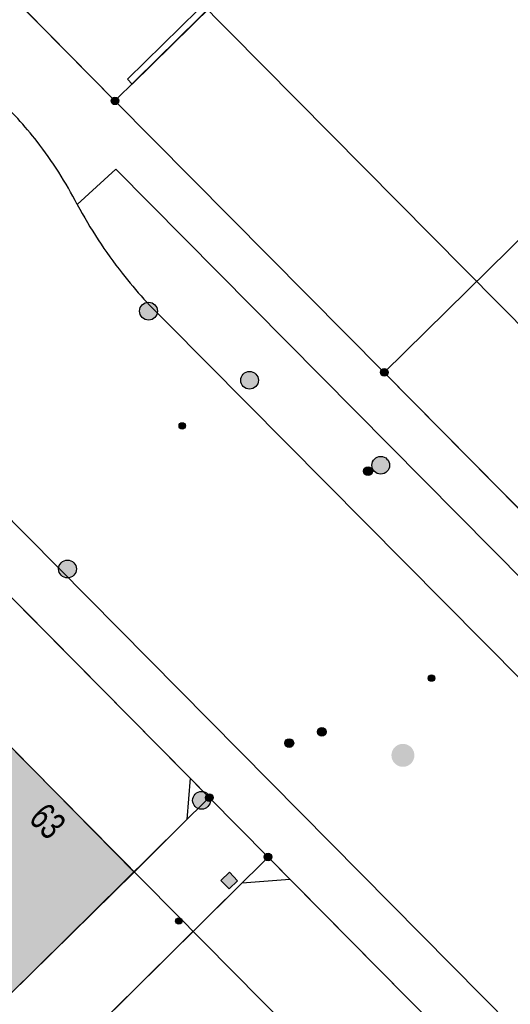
# Model space of a CAD drawing. Header units: metres. Extents: x 2695751 to 2696029, y 1260877 to 1261206.
# Tile 32 of 70: x 2695907 to 2695928, y 1261049 to 1261090. Entities that reach past the tile are written whole.
import ezdxf

# ---------------------------------------------------------------- set-up
doc = ezdxf.new("R2010")
doc.units = ezdxf.units.M
doc.header["$LTSCALE"] = 0.1
doc.linetypes.add('AUSGEZOGEN', pattern=[0])
for name, color, linetype in [('Aménagement du territoire_Ligne de distance', 7, 'AUSGEZOGEN'), ('Limites de bien-fonds', 7, 'AUSGEZOGEN'), ('Mensuration officielle_Lignes (Couverture du sol)', 7, 'AUSGEZOGEN'), ('Mensuration officielle_N° de bâtiment', 7, 'AUSGEZOGEN'), ('Mensuration officielle_Surface (Objets divers)', 7, 'AUSGEZOGEN'), ('Mensuration officielle_Surfaces de bâtiments (Couverture du sol)', 7, 'AUSGEZOGEN'), ('Points fixes eau potable', 255, 'AUSGEZOGEN'), ('Points fixes EU', 255, 'AUSGEZOGEN'), ('Points fixes gaz', 255, 'AUSGEZOGEN'), ('Points fixes mensuration officielle', 255, 'AUSGEZOGEN'), ('Points fixes réseau électrique', 255, 'AUSGEZOGEN'), ('Réseau AEW', 8, 'AUSGEZOGEN')]:
    doc.layers.add(name, color=color, linetype=linetype)
doc.styles.add('ARIAL', font='arial.ttf')

msp = doc.modelspace()

# ---------------------------------------------------------------- hatches: boundary and pattern name
at = {"layer": 'Mensuration officielle_Surfaces de bâtiments (Couverture du sol)', "true_color": 0xd2d2d2, "transparency": 33554687}
msp.add_hatch(color=254, dxfattribs=at).paths.add_polyline_path([(2695906.5, 1261048.97), (2695911.795, 1261054.194), (2695905.791, 1261060.28), (2695904.161, 1261061.983), (2695904.118, 1261061.941), (2695901.974, 1261059.802), (2695898.772, 1261056.722), (2695900.477, 1261055.011)])
at = {"layer": 'Points fixes eau potable', "transparency": 33554687}
for points in [[(2695922.55, 1261071.757), (2695922.492, 1261071.806), (2695922.425, 1261071.841), (2695922.352, 1261071.863), (2695922.276, 1261071.869), (2695922.201, 1261071.86), (2695922.129, 1261071.836), (2695922.063, 1261071.798), (2695922.007, 1261071.747), (2695921.961, 1261071.687), (2695921.929, 1261071.618), (2695921.911, 1261071.544), (2695921.909, 1261071.468), (2695921.922, 1261071.394), (2695921.949, 1261071.323), (2695921.991, 1261071.259), (2695922.044, 1261071.205), (2695922.107, 1261071.163), (2695922.177, 1261071.134), (2695922.252, 1261071.12), (2695922.328, 1261071.122), (2695922.402, 1261071.138), (2695922.471, 1261071.169), (2695922.532, 1261071.214), (2695922.584, 1261071.27), (2695922.623, 1261071.335), (2695922.648, 1261071.406), (2695922.658, 1261071.482), (2695922.653, 1261071.557), (2695922.632, 1261071.63), (2695922.598, 1261071.698)], [(2695921.61, 1261071.374), (2695921.586, 1261071.345), (2695921.568, 1261071.312), (2695921.558, 1261071.275), (2695921.555, 1261071.238), (2695921.559, 1261071.2), (2695921.571, 1261071.164), (2695921.59, 1261071.131), (2695921.615, 1261071.103), (2695921.646, 1261071.08), (2695921.68, 1261071.064), (2695921.717, 1261071.055), (2695921.755, 1261071.054), (2695921.792, 1261071.06), (2695921.828, 1261071.074), (2695921.859, 1261071.095), (2695921.886, 1261071.122), (2695921.908, 1261071.153), (2695921.922, 1261071.188), (2695921.929, 1261071.225), (2695921.928, 1261071.263), (2695921.92, 1261071.3), (2695921.904, 1261071.335), (2695921.882, 1261071.366), (2695921.854, 1261071.391), (2695921.821, 1261071.411), (2695921.786, 1261071.423), (2695921.748, 1261071.428), (2695921.71, 1261071.426), (2695921.674, 1261071.416), (2695921.64, 1261071.398)], [(2695918.269, 1261059.541), (2695918.299, 1261059.518), (2695918.334, 1261059.502), (2695918.371, 1261059.494), (2695918.409, 1261059.493), (2695918.446, 1261059.5), (2695918.481, 1261059.514), (2695918.513, 1261059.535), (2695918.54, 1261059.562), (2695918.56, 1261059.594), (2695918.574, 1261059.629), (2695918.581, 1261059.666), (2695918.58, 1261059.704), (2695918.571, 1261059.741), (2695918.555, 1261059.776), (2695918.533, 1261059.806), (2695918.505, 1261059.831), (2695918.472, 1261059.851), (2695918.436, 1261059.863), (2695918.398, 1261059.867), (2695918.36, 1261059.864), (2695918.324, 1261059.854), (2695918.29, 1261059.836), (2695918.261, 1261059.812), (2695918.237, 1261059.783), (2695918.22, 1261059.749), (2695918.209, 1261059.713), (2695918.207, 1261059.675), (2695918.211, 1261059.637), (2695918.224, 1261059.601), (2695918.243, 1261059.569)]]:
    msp.add_hatch(color=7, dxfattribs=at).paths.add_polyline_path(points)
at = {"layer": 'Points fixes EU', "transparency": 33554687}
for color, points in [(253, [(2695912.684, 1261077.785), (2695912.731, 1261077.846), (2695912.765, 1261077.914), (2695912.785, 1261077.988), (2695912.789, 1261078.065), (2695912.778, 1261078.141), (2695912.752, 1261078.213), (2695912.711, 1261078.278), (2695912.659, 1261078.334), (2695912.596, 1261078.378), (2695912.526, 1261078.409), (2695912.451, 1261078.424), (2695912.374, 1261078.425), (2695912.299, 1261078.41), (2695912.228, 1261078.38), (2695912.165, 1261078.336), (2695912.112, 1261078.281), (2695912.071, 1261078.216), (2695912.044, 1261078.144), (2695912.032, 1261078.068), (2695912.036, 1261077.992), (2695912.055, 1261077.918), (2695912.088, 1261077.849), (2695912.135, 1261077.788), (2695912.193, 1261077.738), (2695912.26, 1261077.7), (2695912.333, 1261077.677), (2695912.409, 1261077.669), (2695912.485, 1261077.676), (2695912.559, 1261077.699), (2695912.626, 1261077.736)]), (253, [(2695909.232, 1261066.815), (2695909.28, 1261066.874), (2695909.316, 1261066.942), (2695909.337, 1261067.015), (2695909.343, 1261067.092), (2695909.334, 1261067.168), (2695909.309, 1261067.24), (2695909.271, 1261067.307), (2695909.22, 1261067.364), (2695909.158, 1261067.409), (2695909.088, 1261067.442), (2695909.014, 1261067.459), (2695908.937, 1261067.461), (2695908.862, 1261067.448), (2695908.79, 1261067.42), (2695908.726, 1261067.378), (2695908.672, 1261067.324), (2695908.629, 1261067.26), (2695908.601, 1261067.189), (2695908.587, 1261067.113), (2695908.589, 1261067.037), (2695908.606, 1261066.962), (2695908.637, 1261066.892), (2695908.683, 1261066.83), (2695908.739, 1261066.779), (2695908.805, 1261066.74), (2695908.878, 1261066.715), (2695908.954, 1261066.705), (2695909.03, 1261066.71), (2695909.104, 1261066.731), (2695909.172, 1261066.766)]), (7, [(2695923.535, 1261059.054), (2695923.555, 1261059.076), (2695923.572, 1261059.1), (2695923.587, 1261059.125), (2695923.6, 1261059.152), (2695923.61, 1261059.18), (2695923.617, 1261059.209), (2695923.621, 1261059.238), (2695923.621, 1261059.268), (2695923.619, 1261059.297), (2695923.614, 1261059.326), (2695923.606, 1261059.355), (2695923.595, 1261059.383), (2695923.582, 1261059.409), (2695923.566, 1261059.434), (2695923.547, 1261059.457), (2695923.526, 1261059.478), (2695923.503, 1261059.497), (2695923.479, 1261059.513), (2695923.453, 1261059.527), (2695923.425, 1261059.538), (2695923.397, 1261059.547), (2695923.368, 1261059.552), (2695923.338, 1261059.554), (2695923.308, 1261059.554), (2695923.279, 1261059.55), (2695923.25, 1261059.544), (2695923.222, 1261059.534), (2695923.195, 1261059.522), (2695923.169, 1261059.507), (2695923.145, 1261059.49), (2695923.123, 1261059.47), (2695923.103, 1261059.448), (2695923.086, 1261059.424), (2695923.071, 1261059.399), (2695923.058, 1261059.372), (2695923.048, 1261059.344), (2695923.041, 1261059.315), (2695923.037, 1261059.286), (2695923.037, 1261059.256), (2695923.039, 1261059.227), (2695923.044, 1261059.198), (2695923.052, 1261059.169), (2695923.063, 1261059.141), (2695923.076, 1261059.115), (2695923.092, 1261059.09), (2695923.111, 1261059.067), (2695923.132, 1261059.046), (2695923.155, 1261059.027), (2695923.179, 1261059.011), (2695923.205, 1261058.997), (2695923.233, 1261058.986), (2695923.261, 1261058.977), (2695923.29, 1261058.972), (2695923.32, 1261058.97), (2695923.35, 1261058.97), (2695923.379, 1261058.974), (2695923.408, 1261058.98), (2695923.436, 1261058.99), (2695923.463, 1261059.002), (2695923.489, 1261059.017), (2695923.513, 1261059.034)]), (253, [(2695915.044, 1261057.245), (2695915.036, 1261057.321), (2695915.013, 1261057.394), (2695914.976, 1261057.461), (2695914.926, 1261057.52), (2695914.865, 1261057.567), (2695914.796, 1261057.6), (2695914.722, 1261057.62), (2695914.646, 1261057.623), (2695914.57, 1261057.612), (2695914.498, 1261057.585), (2695914.433, 1261057.545), (2695914.377, 1261057.492), (2695914.334, 1261057.429), (2695914.303, 1261057.358), (2695914.288, 1261057.283), (2695914.288, 1261057.207), (2695914.303, 1261057.132), (2695914.334, 1261057.061), (2695914.377, 1261056.998), (2695914.433, 1261056.945), (2695914.498, 1261056.905), (2695914.57, 1261056.878), (2695914.646, 1261056.867), (2695914.722, 1261056.87), (2695914.796, 1261056.89), (2695914.865, 1261056.923), (2695914.926, 1261056.97), (2695914.976, 1261057.029), (2695915.013, 1261057.096), (2695915.036, 1261057.169)]), (7, [(2695915.49, 1261053.837), (2695915.838, 1261053.477), (2695916.198, 1261053.825), (2695915.85, 1261054.185)])]:
    msp.add_hatch(color=color, dxfattribs=at).paths.add_polyline_path(points)
h = msp.add_hatch(color=7, dxfattribs=at)
h.paths.add_polyline_path([(2695923.568, 1261058.812), (2695923.601, 1261058.848), (2695923.631, 1261058.888), (2695923.656, 1261058.93), (2695923.677, 1261058.975), (2695923.693, 1261059.022), (2695923.705, 1261059.07), (2695923.711, 1261059.119), (2695923.713, 1261059.168), (2695923.709, 1261059.217), (2695923.701, 1261059.266), (2695923.688, 1261059.314), (2695923.67, 1261059.36), (2695923.647, 1261059.403), (2695923.62, 1261059.445), (2695923.589, 1261059.483), (2695923.554, 1261059.518), (2695923.516, 1261059.55), (2695923.475, 1261059.577), (2695923.432, 1261059.6), (2695923.386, 1261059.619), (2695923.338, 1261059.633), (2695923.29, 1261059.642), (2695923.241, 1261059.646), (2695923.191, 1261059.645), (2695923.142, 1261059.639), (2695923.094, 1261059.628), (2695923.047, 1261059.612), (2695923.002, 1261059.592), (2695922.96, 1261059.567), (2695922.92, 1261059.538), (2695922.883, 1261059.505), (2695922.849, 1261059.469), (2695922.82, 1261059.429), (2695922.795, 1261059.387), (2695922.774, 1261059.342), (2695922.758, 1261059.295), (2695922.746, 1261059.247), (2695922.74, 1261059.198), (2695922.738, 1261059.149), (2695922.742, 1261059.1), (2695922.75, 1261059.051), (2695922.763, 1261059.004), (2695922.781, 1261058.958), (2695922.804, 1261058.914), (2695922.831, 1261058.872), (2695922.862, 1261058.834), (2695922.897, 1261058.799), (2695922.935, 1261058.767), (2695922.976, 1261058.74), (2695923.019, 1261058.717), (2695923.065, 1261058.698), (2695923.113, 1261058.684), (2695923.161, 1261058.675), (2695923.21, 1261058.671), (2695923.26, 1261058.672), (2695923.309, 1261058.678), (2695923.357, 1261058.689), (2695923.404, 1261058.705), (2695923.449, 1261058.725), (2695923.491, 1261058.75), (2695923.531, 1261058.779)])
h.paths.add_polyline_path([(2695923.103, 1261059.448), (2695923.123, 1261059.47), (2695923.145, 1261059.49), (2695923.169, 1261059.507), (2695923.195, 1261059.522), (2695923.222, 1261059.534), (2695923.25, 1261059.544), (2695923.279, 1261059.55), (2695923.308, 1261059.554), (2695923.338, 1261059.554), (2695923.368, 1261059.552), (2695923.397, 1261059.547), (2695923.425, 1261059.538), (2695923.453, 1261059.527), (2695923.479, 1261059.513), (2695923.503, 1261059.497), (2695923.526, 1261059.478), (2695923.547, 1261059.457), (2695923.566, 1261059.434), (2695923.582, 1261059.409), (2695923.595, 1261059.383), (2695923.606, 1261059.355), (2695923.614, 1261059.326), (2695923.619, 1261059.297), (2695923.621, 1261059.268), (2695923.621, 1261059.238), (2695923.617, 1261059.209), (2695923.61, 1261059.18), (2695923.6, 1261059.152), (2695923.587, 1261059.125), (2695923.572, 1261059.1), (2695923.555, 1261059.076), (2695923.535, 1261059.054), (2695923.513, 1261059.034), (2695923.489, 1261059.017), (2695923.463, 1261059.002), (2695923.436, 1261058.99), (2695923.408, 1261058.98), (2695923.379, 1261058.974), (2695923.35, 1261058.97), (2695923.32, 1261058.97), (2695923.29, 1261058.972), (2695923.261, 1261058.977), (2695923.233, 1261058.986), (2695923.205, 1261058.997), (2695923.179, 1261059.011), (2695923.155, 1261059.027), (2695923.132, 1261059.046), (2695923.111, 1261059.067), (2695923.092, 1261059.09), (2695923.076, 1261059.115), (2695923.063, 1261059.141), (2695923.052, 1261059.169), (2695923.044, 1261059.198), (2695923.039, 1261059.227), (2695923.037, 1261059.256), (2695923.037, 1261059.286), (2695923.041, 1261059.315), (2695923.048, 1261059.344), (2695923.058, 1261059.372), (2695923.071, 1261059.399), (2695923.086, 1261059.424)], flags=16)
at = {"layer": 'Points fixes gaz', "transparency": 33554687}
msp.add_hatch(color=7, dxfattribs=at).paths.add_polyline_path([(2695919.913, 1261060.29), (2695919.884, 1261060.314), (2695919.85, 1261060.332), (2695919.814, 1261060.342), (2695919.776, 1261060.345), (2695919.738, 1261060.341), (2695919.702, 1261060.329), (2695919.669, 1261060.309), (2695919.641, 1261060.284), (2695919.619, 1261060.254), (2695919.603, 1261060.219), (2695919.594, 1261060.182), (2695919.593, 1261060.144), (2695919.6, 1261060.107), (2695919.614, 1261060.072), (2695919.634, 1261060.04), (2695919.661, 1261060.013), (2695919.693, 1261059.992), (2695919.728, 1261059.978), (2695919.765, 1261059.971), (2695919.803, 1261059.972), (2695919.84, 1261059.98), (2695919.875, 1261059.996), (2695919.905, 1261060.018), (2695919.931, 1261060.047), (2695919.95, 1261060.079), (2695919.963, 1261060.115), (2695919.967, 1261060.153), (2695919.965, 1261060.191), (2695919.954, 1261060.227), (2695919.937, 1261060.261)])
at = {"layer": 'Points fixes mensuration officielle', "transparency": 33554687}
for points in [[(2695911.142, 1261086.99), (2695911.139, 1261087.023), (2695911.129, 1261087.054), (2695911.113, 1261087.083), (2695911.092, 1261087.108), (2695911.066, 1261087.128), (2695911.036, 1261087.142), (2695911.005, 1261087.151), (2695910.972, 1261087.152), (2695910.939, 1261087.147), (2695910.908, 1261087.136), (2695910.881, 1261087.119), (2695910.857, 1261087.096), (2695910.838, 1261087.069), (2695910.825, 1261087.039), (2695910.818, 1261087.006), (2695910.818, 1261086.974), (2695910.825, 1261086.941), (2695910.838, 1261086.911), (2695910.857, 1261086.884), (2695910.881, 1261086.861), (2695910.908, 1261086.844), (2695910.939, 1261086.833), (2695910.972, 1261086.828), (2695911.005, 1261086.829), (2695911.036, 1261086.838), (2695911.066, 1261086.852), (2695911.092, 1261086.872), (2695911.113, 1261086.897), (2695911.129, 1261086.926), (2695911.139, 1261086.957)], [(2695922.592, 1261075.44), (2695922.589, 1261075.473), (2695922.579, 1261075.504), (2695922.563, 1261075.533), (2695922.542, 1261075.558), (2695922.516, 1261075.578), (2695922.486, 1261075.592), (2695922.455, 1261075.601), (2695922.422, 1261075.602), (2695922.389, 1261075.597), (2695922.358, 1261075.586), (2695922.331, 1261075.569), (2695922.307, 1261075.546), (2695922.288, 1261075.519), (2695922.275, 1261075.489), (2695922.268, 1261075.456), (2695922.268, 1261075.424), (2695922.275, 1261075.391), (2695922.288, 1261075.361), (2695922.307, 1261075.334), (2695922.331, 1261075.311), (2695922.358, 1261075.294), (2695922.389, 1261075.283), (2695922.422, 1261075.278), (2695922.455, 1261075.279), (2695922.486, 1261075.288), (2695922.516, 1261075.302), (2695922.542, 1261075.322), (2695922.563, 1261075.347), (2695922.579, 1261075.376), (2695922.589, 1261075.407)], [(2695915.152, 1261057.36), (2695915.149, 1261057.393), (2695915.139, 1261057.424), (2695915.123, 1261057.453), (2695915.102, 1261057.478), (2695915.076, 1261057.498), (2695915.046, 1261057.512), (2695915.015, 1261057.521), (2695914.982, 1261057.522), (2695914.949, 1261057.517), (2695914.918, 1261057.506), (2695914.891, 1261057.489), (2695914.867, 1261057.466), (2695914.848, 1261057.439), (2695914.835, 1261057.409), (2695914.828, 1261057.376), (2695914.828, 1261057.344), (2695914.835, 1261057.311), (2695914.848, 1261057.281), (2695914.867, 1261057.254), (2695914.891, 1261057.231), (2695914.918, 1261057.214), (2695914.949, 1261057.203), (2695914.982, 1261057.198), (2695915.015, 1261057.199), (2695915.046, 1261057.208), (2695915.076, 1261057.222), (2695915.102, 1261057.242), (2695915.123, 1261057.267), (2695915.139, 1261057.296), (2695915.149, 1261057.327)], [(2695917.652, 1261054.83), (2695917.649, 1261054.863), (2695917.639, 1261054.894), (2695917.623, 1261054.923), (2695917.602, 1261054.948), (2695917.576, 1261054.968), (2695917.546, 1261054.982), (2695917.515, 1261054.991), (2695917.482, 1261054.992), (2695917.449, 1261054.987), (2695917.418, 1261054.976), (2695917.391, 1261054.959), (2695917.367, 1261054.936), (2695917.348, 1261054.909), (2695917.335, 1261054.879), (2695917.328, 1261054.846), (2695917.328, 1261054.814), (2695917.335, 1261054.781), (2695917.348, 1261054.751), (2695917.367, 1261054.724), (2695917.391, 1261054.701), (2695917.418, 1261054.684), (2695917.449, 1261054.673), (2695917.482, 1261054.668), (2695917.515, 1261054.669), (2695917.546, 1261054.678), (2695917.576, 1261054.692), (2695917.602, 1261054.712), (2695917.623, 1261054.737), (2695917.639, 1261054.766), (2695917.649, 1261054.797)]]:
    msp.add_hatch(color=7, dxfattribs=at).paths.add_polyline_path(points)
at = {"layer": 'Points fixes réseau électrique', "transparency": 33554687}
msp.add_hatch(color=7, dxfattribs=at).paths.add_polyline_path([(2695917.08, 1261075.108), (2695917.072, 1261075.183), (2695917.05, 1261075.256), (2695917.013, 1261075.322), (2695916.963, 1261075.38), (2695916.903, 1261075.426), (2695916.835, 1261075.46), (2695916.762, 1261075.479), (2695916.686, 1261075.483), (2695916.611, 1261075.471), (2695916.54, 1261075.445), (2695916.475, 1261075.405), (2695916.42, 1261075.352), (2695916.377, 1261075.29), (2695916.347, 1261075.22), (2695916.332, 1261075.146), (2695916.332, 1261075.07), (2695916.347, 1261074.996), (2695916.377, 1261074.926), (2695916.42, 1261074.864), (2695916.475, 1261074.811), (2695916.54, 1261074.771), (2695916.611, 1261074.745), (2695916.686, 1261074.733), (2695916.762, 1261074.737), (2695916.835, 1261074.756), (2695916.903, 1261074.79), (2695916.963, 1261074.836), (2695917.013, 1261074.894), (2695917.05, 1261074.96), (2695917.072, 1261075.033)])
at = {"layer": 'Réseau AEW', "transparency": 33554687}
for points in [[(2695913.707, 1261073.168), (2695913.707, 1261073.154), (2695913.709, 1261073.14), (2695913.713, 1261073.127), (2695913.718, 1261073.114), (2695913.724, 1261073.101), (2695913.731, 1261073.089), (2695913.74, 1261073.078), (2695913.749, 1261073.068), (2695913.76, 1261073.059), (2695913.771, 1261073.051), (2695913.783, 1261073.045), (2695913.796, 1261073.039), (2695913.81, 1261073.035), (2695913.823, 1261073.032), (2695913.837, 1261073.031), (2695913.851, 1261073.031), (2695913.865, 1261073.032), (2695913.878, 1261073.035), (2695913.892, 1261073.039), (2695913.905, 1261073.045), (2695913.917, 1261073.051), (2695913.928, 1261073.059), (2695913.939, 1261073.068), (2695913.948, 1261073.078), (2695913.957, 1261073.089), (2695913.964, 1261073.101), (2695913.97, 1261073.114), (2695913.975, 1261073.127), (2695913.979, 1261073.14), (2695913.981, 1261073.154), (2695913.981, 1261073.168), (2695913.981, 1261073.182), (2695913.979, 1261073.196), (2695913.975, 1261073.209), (2695913.97, 1261073.222), (2695913.964, 1261073.235), (2695913.957, 1261073.247), (2695913.948, 1261073.258), (2695913.939, 1261073.268), (2695913.928, 1261073.277), (2695913.917, 1261073.285), (2695913.905, 1261073.291), (2695913.892, 1261073.297), (2695913.878, 1261073.301), (2695913.865, 1261073.304), (2695913.851, 1261073.305), (2695913.837, 1261073.305), (2695913.823, 1261073.304), (2695913.81, 1261073.301), (2695913.796, 1261073.297), (2695913.783, 1261073.291), (2695913.771, 1261073.285), (2695913.76, 1261073.277), (2695913.749, 1261073.268), (2695913.74, 1261073.258), (2695913.731, 1261073.247), (2695913.724, 1261073.235), (2695913.718, 1261073.222), (2695913.713, 1261073.209), (2695913.709, 1261073.196), (2695913.707, 1261073.182)], [(2695924.304, 1261062.444), (2695924.304, 1261062.43), (2695924.306, 1261062.416), (2695924.31, 1261062.403), (2695924.315, 1261062.39), (2695924.321, 1261062.377), (2695924.328, 1261062.365), (2695924.337, 1261062.354), (2695924.346, 1261062.344), (2695924.357, 1261062.335), (2695924.368, 1261062.327), (2695924.38, 1261062.321), (2695924.393, 1261062.315), (2695924.407, 1261062.311), (2695924.42, 1261062.308), (2695924.434, 1261062.307), (2695924.448, 1261062.307), (2695924.462, 1261062.308), (2695924.475, 1261062.311), (2695924.489, 1261062.315), (2695924.502, 1261062.321), (2695924.514, 1261062.327), (2695924.525, 1261062.335), (2695924.536, 1261062.344), (2695924.545, 1261062.354), (2695924.554, 1261062.365), (2695924.561, 1261062.377), (2695924.567, 1261062.39), (2695924.572, 1261062.403), (2695924.576, 1261062.416), (2695924.578, 1261062.43), (2695924.578, 1261062.444), (2695924.578, 1261062.458), (2695924.576, 1261062.472), (2695924.572, 1261062.485), (2695924.567, 1261062.498), (2695924.561, 1261062.511), (2695924.554, 1261062.523), (2695924.545, 1261062.534), (2695924.536, 1261062.544), (2695924.525, 1261062.553), (2695924.514, 1261062.561), (2695924.502, 1261062.567), (2695924.489, 1261062.573), (2695924.475, 1261062.577), (2695924.462, 1261062.58), (2695924.448, 1261062.581), (2695924.434, 1261062.581), (2695924.42, 1261062.58), (2695924.407, 1261062.577), (2695924.393, 1261062.573), (2695924.38, 1261062.567), (2695924.368, 1261062.561), (2695924.357, 1261062.553), (2695924.346, 1261062.544), (2695924.337, 1261062.534), (2695924.328, 1261062.523), (2695924.321, 1261062.511), (2695924.315, 1261062.498), (2695924.31, 1261062.485), (2695924.306, 1261062.472), (2695924.304, 1261062.458)], [(2695913.562, 1261052.113), (2695913.562, 1261052.099), (2695913.564, 1261052.085), (2695913.568, 1261052.072), (2695913.573, 1261052.059), (2695913.579, 1261052.046), (2695913.586, 1261052.034), (2695913.595, 1261052.023), (2695913.604, 1261052.013), (2695913.615, 1261052.004), (2695913.626, 1261051.996), (2695913.638, 1261051.99), (2695913.651, 1261051.984), (2695913.665, 1261051.98), (2695913.678, 1261051.977), (2695913.692, 1261051.976), (2695913.706, 1261051.976), (2695913.72, 1261051.977), (2695913.733, 1261051.98), (2695913.747, 1261051.984), (2695913.76, 1261051.99), (2695913.772, 1261051.996), (2695913.783, 1261052.004), (2695913.794, 1261052.013), (2695913.803, 1261052.023), (2695913.812, 1261052.034), (2695913.819, 1261052.046), (2695913.825, 1261052.059), (2695913.83, 1261052.072), (2695913.834, 1261052.085), (2695913.836, 1261052.099), (2695913.836, 1261052.113), (2695913.836, 1261052.127), (2695913.834, 1261052.141), (2695913.83, 1261052.154), (2695913.825, 1261052.167), (2695913.819, 1261052.18), (2695913.812, 1261052.192), (2695913.803, 1261052.203), (2695913.794, 1261052.213), (2695913.783, 1261052.222), (2695913.772, 1261052.23), (2695913.76, 1261052.236), (2695913.747, 1261052.242), (2695913.733, 1261052.246), (2695913.72, 1261052.249), (2695913.706, 1261052.25), (2695913.692, 1261052.25), (2695913.678, 1261052.249), (2695913.665, 1261052.246), (2695913.651, 1261052.242), (2695913.638, 1261052.236), (2695913.626, 1261052.23), (2695913.615, 1261052.222), (2695913.604, 1261052.213), (2695913.595, 1261052.203), (2695913.586, 1261052.192), (2695913.579, 1261052.18), (2695913.573, 1261052.167), (2695913.568, 1261052.154), (2695913.564, 1261052.141), (2695913.562, 1261052.127)]]:
    msp.add_hatch(color=1, dxfattribs=at).paths.add_polyline_path(points)

# ---------------------------------------------------------------- linework, layer by layer
at = {"layer": 'Aménagement du territoire_Ligne de distance', "color": 7, "linetype": 'AUSGEZOGEN', "transparency": 33554687}
msp.add_line((2695990.63, 1261014.306), (2695870.553, 1261135.741), dxfattribs=at)
msp.add_lwpolyline([(2695815.92, 1261083.45), (2695852.53, 1261047.34), (2695889.71, 1261010.67), (2695915.9, 1260984.83), (2695942.7, 1260958.39), (2695972.35, 1260992.97), (2695942.13, 1261023.53), (2695912.25, 1261053.75), (2695881.66, 1261084.69), (2695850.32, 1261116.38)], dxfattribs=at)
at = {"layer": 'Limites de bien-fonds', "color": 7, "linetype": 'AUSGEZOGEN', "transparency": 33554687}
for p, q in [((2695910.98, 1261086.99), (2695880.73, 1261117.64)), ((2695910.98, 1261086.99), (2695931.38, 1261107.11)), ((2695922.43, 1261075.44), (2695910.98, 1261086.99)), ((2695929.35, 1261068.43), (2695922.43, 1261075.44)), ((2695914.99, 1261057.36), (2695902.09, 1261070.43)), ((2695906.5, 1261048.97), (2695914.99, 1261057.36)), ((2695914.99, 1261057.36), (2695917.49, 1261054.83)), ((2695917.49, 1261054.83), (2695909.42, 1261046.83)), ((2695917.49, 1261054.83), (2695930.3, 1261041.88))]:
    msp.add_line(p, q, dxfattribs=at)
msp.add_lwpolyline([(2695943, 1261095.7), (2695939.665, 1261092.405), (2695933.935, 1261086.76), (2695922.43, 1261075.44)], dxfattribs=at)
at = {"layer": 'Mensuration officielle_Lignes (Couverture du sol)', "color": 7, "linetype": 'AUSGEZOGEN', "transparency": 33554687}
for p, q in [((2695862.915, 1261113.318), (2695975.417, 1260999.539)), ((2695910.98, 1261086.99), (2695924.363, 1261100.189)), ((2695907.205, 1261090.815), (2695910.98, 1261086.99)), ((2695914.175, 1261058.185), (2695906.458, 1261066.004)), ((2695914.175, 1261058.185), (2695914.044, 1261056.425)), ((2695914.044, 1261056.425), (2695911.795, 1261054.194)), ((2695911.795, 1261054.194), (2695906.5, 1261048.97)), ((2695916.389, 1261053.739), (2695918.418, 1261053.891)), ((2695929.454, 1261042.735), (2695918.418, 1261053.891))]:
    msp.add_line(p, q, dxfattribs=at)
for points in [[(2695910.98, 1261086.99), (2695922.43, 1261075.44), (2695929.35, 1261068.43), (2695940.78, 1261056.86)], [(2695978.819, 1261011.194), (2695980.942, 1261013.361), (2695938.651, 1261056.172), (2695911.025, 1261084.081), (2695909.382, 1261082.583)], [(2695913.217, 1261077.538), (2695936.746, 1261053.802), (2695978.819, 1261011.194)], [(2695901.974, 1261059.802), (2695904.118, 1261061.941), (2695904.161, 1261061.983), (2695905.791, 1261060.28), (2695911.795, 1261054.194)], [(2695918.418, 1261053.891), (2695917.49, 1261054.83), (2695914.99, 1261057.36), (2695914.175, 1261058.185)], [(2695899.553, 1261036.928), (2695899.89, 1261037.26), (2695904.92, 1261042.26), (2695909.42, 1261046.83), (2695916.389, 1261053.739)]]:
    msp.add_lwpolyline(points, dxfattribs=at)
for centre, radius, start, end in [((2695894.283, 1261074.83), 16.972, 37.9021, 46.5641), ((2695894.227, 1261074.786), 17.043, 27.2238, 37.9015), ((2695926.974, 1261091.978), 19.944, 208.104, 218.1473), ((2695926.931, 1261091.934), 19.883, 218.1236, 226.3888)]:
    msp.add_arc(centre, radius, start, end, dxfattribs=at)
at = {"layer": 'Mensuration officielle_Surface (Objets divers)', "color": 7, "linetype": 'AUSGEZOGEN', "transparency": 33554687}
msp.add_lwpolyline([(2695924.377, 1261100.175), (2695923.977, 1261100.589), (2695915.823, 1261092.55), (2695916.016, 1261092.354), (2695911.511, 1261087.913), (2695911.722, 1261087.699), (2695924.377, 1261100.175)], close=True, dxfattribs=at)
at = {"layer": 'Points fixes eau potable', "transparency": 33554687}
for centre, radius in [((2695922.283, 1261071.494), 0.375), ((2695921.742, 1261071.241), 0.187), ((2695918.394, 1261059.68), 0.187)]:
    msp.add_circle(centre, radius, dxfattribs=at)
at = {"layer": 'Points fixes EU', "transparency": 33554687}
msp.add_lwpolyline([(2695915.49, 1261053.837), (2695915.85, 1261054.185), (2695916.198, 1261053.825), (2695915.838, 1261053.477), (2695915.49, 1261053.837)], close=True, dxfattribs=at)
for centre in [(2695912.411, 1261078.048), (2695908.965, 1261067.083), (2695914.665, 1261057.245)]:
    msp.add_circle(centre, 0.379, dxfattribs=at)
at = {"layer": 'Points fixes gaz', "transparency": 33554687}
msp.add_circle((2695919.78, 1261060.158), 0.187, dxfattribs=at)
at = {"layer": 'Points fixes mensuration officielle', "color": 7, "transparency": 33554687}
for centre in [(2695910.98, 1261086.99), (2695922.43, 1261075.44), (2695914.99, 1261057.36), (2695917.49, 1261054.83)]:
    msp.add_circle(centre, 0.162, dxfattribs=at)
at = {"layer": 'Points fixes réseau électrique', "transparency": 33554687}
msp.add_circle((2695916.705, 1261075.108), 0.375, dxfattribs=at)
at = {"layer": 'Réseau AEW', "color": 1, "transparency": 33554687}
for centre in [(2695913.844, 1261073.168), (2695924.441, 1261062.444), (2695913.699, 1261052.113)]:
    msp.add_circle(centre, 0.137, dxfattribs=at)

# ---------------------------------------------------------------- texts
at = {"layer": 'Mensuration officielle_N° de bâtiment', "color": 7, "transparency": 33554687, "insert": (2695908.541, 1261056.775), "char_height": 1.1621, "width": 1.68109, "attachment_point": 2, "rotation": 314.6112, "style": 'ARIAL'}
msp.add_mtext('\\W0.70;63', dxfattribs=at)

doc.saveas('drawing.dxf')
